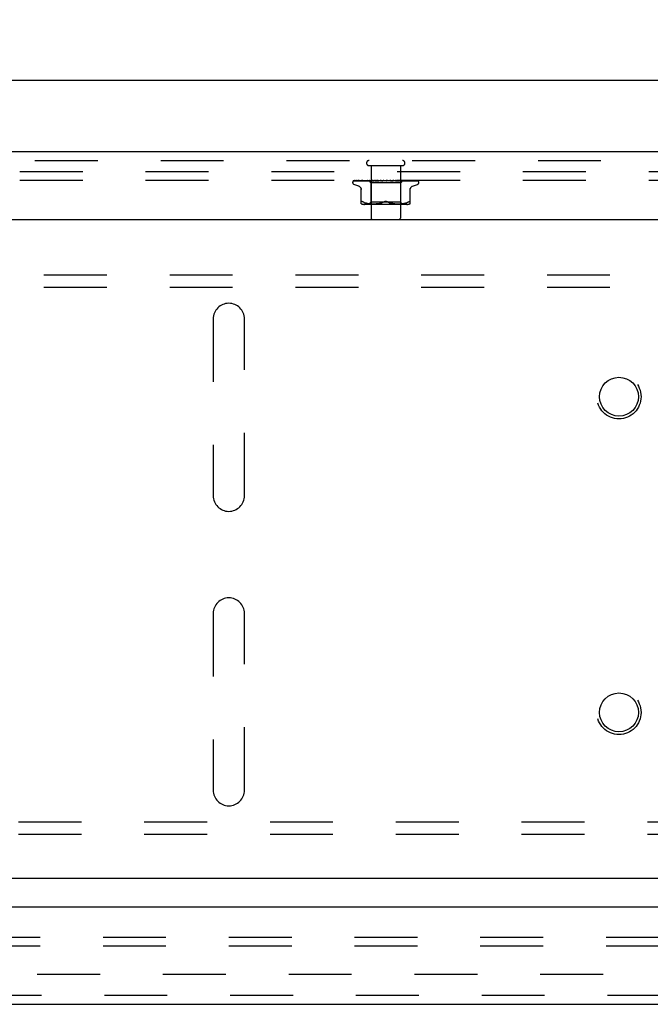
# Model space of a CAD drawing. Header units: inches. Extents: x 0 to 97.1, y 0 to 62.9.
# Tile 47 of 60: x 74.9 to 80.3, y 46.8 to 55.1. Entities that reach past the tile are written whole.
import ezdxf

# ---------------------------------------------------------------- set-up
doc = ezdxf.new("R2010")
doc.units = ezdxf.units.IN
doc.header["$LTSCALE"] = 5.342857
doc.header["$MEASUREMENT"] = 0
doc.linetypes.add('HIDDEN', pattern=[0.2, 0.1, -0.1])
doc.layers.get('0').update_dxf_attribs({"linetype": 'CONTINUOUS'})
for name, color, linetype in [('DEFAULT_2', 8, 'HIDDEN'), ('DIMENSIONS', 7, 'CONTINUOUS'), ('FRONT_COVER', 7, 'CONTINUOUS'), ('REAR_DOOR', 7, 'CONTINUOUS'), ('SUBPANEL', 7, 'CONTINUOUS')]:
    doc.layers.add(name, color=color, linetype=linetype)
doc.styles.get("Standard").update_dxf_attribs({"font": 'arial.ttf'})
doc.dimstyles.new('DIMSTYLE_1', dxfattribs={"dimtxt": 0.428571, "dimasz": 0.571429, "dimexe": 0.09, "dimexo": 0.07, "dimgap": 0.0375, "dimtad": 0, "dimtih": 1, "dimtoh": 1, "dimzin": 4, "dimdsep": 46, "dimtxsty": 'Standard', "dimblk": '_FILLED', "dimblk1": '_FILLED', "dimblk2": '_FILLED', "dimcen": 0.09, "dimadec": 3, "dimazin": 1, "dimtfac": 1, "dimtdec": 3, "dimtofl": 0, "dimtmove": 0, "dimatfit": 3, "dimldrblk": '_FILLED', "dimfxl": 0, "dimtolj": 1, "dimtzin": 4, "dimarcsym": 0})

# ---------------------------------------------------------------- blocks, each defined once
blk = doc.blocks.new('_FILLED')
at = {"color": 0, "linetype": 'ByBlock'}
blk.add_solid([(0, 0), (-1, 0.2), (-1, -0.2)], dxfattribs=at)
blk = doc.blocks.new('*D1')
at = {"layer": 'DIMENSIONS', "color": 2, "linetype": 'Continuous'}
for p, q in [((69.6902, 54.1064), (69.6902, 55.1401)), ((93.6902, 54.1064), (93.6902, 55.1401)), ((69.6902, 54.6258), (80.7271, 54.6258)), ((93.6902, 54.6258), (82.6533, 54.6258))]:
    blk.add_line(p, q, dxfattribs=at)
at = {"layer": 'DIMENSIONS', "color": 2, "linetype": 'Continuous', "xscale": 0.5714285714, "yscale": 0.5714285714, "zscale": 0.5714285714, "rotation": 180}
blk.add_blockref('_FILLED', (69.6902, 54.6258), dxfattribs=at)
at = {"layer": 'DIMENSIONS', "color": 2, "linetype": 'Continuous', "xscale": 0.5714285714, "yscale": 0.5714285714, "zscale": 0.5714285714}
blk.add_blockref('_FILLED', (93.6902, 54.6258), dxfattribs=at)
at = {"layer": 'DIMENSIONS', "color": 2, "linetype": 'Continuous', "insert": (81.6902, 54.8401), "char_height": 0.42857, "width": 1.49761, "attachment_point": 2, "line_spacing_factor": 0.9}
blk.add_mtext('24.00', dxfattribs=at)

msp = doc.modelspace()

# ---------------------------------------------------------------- linework, layer by layer
at = {"color": 3, "linetype": 'Continuous'}
msp.add_line((93.615219, 47.849393), (69.765219, 47.849393), dxfattribs=at)
for centre in [(80.005219, 51.939393), (80.005219, 49.259393)]:
    msp.add_circle(centre, 0.165, dxfattribs=at)
at = {"layer": 'DEFAULT_2', "color": 8, "linetype": 'HIDDEN'}
for p, q in [((93.615219, 53.849393), (69.765219, 53.849393)), ((93.615219, 53.774393), (69.765219, 53.774393)), ((70.845219, 52.974393), (92.535219, 52.974393)), ((70.845219, 52.870393), (92.535219, 52.870393)), ((76.557219, 52.599393), (76.557219, 51.099393)), ((76.823219, 51.099393), (76.823219, 52.599393)), ((76.557219, 50.099393), (76.557219, 48.599393)), ((76.823219, 48.599393), (76.823219, 50.099393)), ((92.535219, 48.328393), (70.845219, 48.328393)), ((92.535219, 48.224393), (70.845219, 48.224393)), ((70.787797, 47.036885), (92.592641, 47.036885))]:
    msp.add_line(p, q, dxfattribs=at)
for centre in [(80.005219, 51.939393), (80.005219, 49.259393)]:
    msp.add_circle(centre, 0.1875, dxfattribs=at)
for centre, start, end in [((76.690219, 52.599393), 0, 180), ((76.690219, 51.099393), 180, 360), ((76.690219, 50.099393), 0, 180), ((76.690219, 48.599393), 180, 360)]:
    msp.add_arc(centre, 0.133, start, end, dxfattribs=at)
at = {"layer": 'FRONT_COVER', "color": 3, "linetype": 'Continuous'}
for p, q in [((93.680219, 54.019393), (69.700219, 54.019393)), ((69.570219, 53.444393), (93.810219, 53.444393))]:
    msp.add_line(p, q, dxfattribs=at)
at = {"layer": 'FRONT_COVER', "color": 8, "linetype": 'HIDDEN'}
for p, q in [((69.700219, 53.944393), (93.680219, 53.944393)), ((77.881553, 53.901393), (78.165553, 53.901393)), ((77.899553, 53.901393), (77.899553, 53.454393)), ((78.147553, 53.901393), (78.147553, 53.454393)), ((77.742302, 53.757897), (77.742302, 53.758726)), ((77.751921, 53.77175), (77.798079, 53.772425)), ((77.75252, 53.77175), (77.820602, 53.77275)), ((77.753345, 53.774393), (78.027893, 53.774393)), ((77.761147, 53.77175), (77.827658, 53.77275)), ((77.762922, 53.77175), (77.849071, 53.773059)), ((77.779406, 53.771711), (77.779869, 53.771751)), ((77.779864, 53.77175), (77.895932, 53.773607)), ((77.782751, 53.77175), (77.843177, 53.772751)), ((77.798462, 53.772425), (77.862668, 53.773352)), ((77.807308, 53.771745), (77.807402, 53.771751)), ((77.807398, 53.77175), (77.910656, 53.773607)), ((77.811521, 53.771813), (77.811243, 53.77175)), ((77.811294, 53.77175), (77.86438, 53.772751)), ((77.820887, 53.77275), (77.880713, 53.773607)), ((77.829651, 53.774393), (77.82399, 53.773773)), ((77.842757, 53.771751), (77.929472, 53.773607)), ((77.842892, 53.771761), (77.842762, 53.771751)), ((77.850051, 53.77253), (77.842901, 53.771761)), ((77.843177, 53.772751), (77.896181, 53.773607)), ((77.847524, 53.771751), (77.89135, 53.772751)), ((77.848487, 53.773059), (77.885983, 53.773607)), ((77.858239, 53.773378), (77.850051, 53.77253)), ((77.862787, 53.773352), (77.880764, 53.773607)), ((77.86438, 53.772751), (77.910992, 53.773607)), ((77.879301, 53.774393), (77.898303, 53.755392)), ((77.880765, 53.773606), (77.880689, 53.77363)), ((77.880713, 53.773606), (77.88074, 53.77363)), ((77.884675, 53.771752), (77.951711, 53.773608)), ((77.884929, 53.771768), (77.884678, 53.771752)), ((77.897463, 53.772967), (77.884935, 53.771769)), ((77.885983, 53.773606), (77.885801, 53.77363)), ((77.885831, 53.773606), (77.885953, 53.77363)), ((77.890143, 53.771752), (77.923124, 53.772753)), ((77.89135, 53.772751), (77.929886, 53.773607)), ((77.896182, 53.773606), (77.895892, 53.77363)), ((77.895933, 53.773606), (77.896139, 53.77363)), ((77.906282, 53.773785), (77.897463, 53.772967)), ((77.898303, 53.755392), (77.898303, 53.592369)), ((78.148803, 53.755392), (77.898303, 53.755392)), ((77.904735, 53.774393), (77.910597, 53.77363)), ((77.913012, 53.774393), (77.906282, 53.773785)), ((77.910993, 53.773607), (77.910597, 53.77363)), ((77.910656, 53.773607), (77.91093, 53.77363)), ((77.916048, 53.774393), (77.91093, 53.77363)), ((77.922363, 53.774393), (77.929385, 53.77363)), ((77.923124, 53.772753), (77.95219, 53.773609)), ((77.929886, 53.773607), (77.929385, 53.77363)), ((77.929472, 53.773608), (77.929791, 53.77363)), ((77.936194, 53.774393), (77.929791, 53.77363)), ((77.931924, 53.771772), (77.931659, 53.771755)), ((77.931664, 53.771755), (77.976598, 53.773611)), ((77.931952, 53.771774), (77.94574, 53.773011)), ((77.937656, 53.771757), (77.951701, 53.772431)), ((77.943647, 53.774393), (77.951576, 53.77363)), ((77.94574, 53.773011), (77.958656, 53.774149)), ((77.951817, 53.773612), (77.951576, 53.77363)), ((77.951701, 53.772431), (77.96521, 53.773066)), ((77.951712, 53.773608), (77.952041, 53.77363)), ((77.952189, 53.773609), (77.951817, 53.773612)), ((77.959497, 53.774393), (77.952041, 53.77363)), ((77.958656, 53.774149), (77.961465, 53.774393)), ((77.96521, 53.773066), (77.977136, 53.773612)), ((77.96782, 53.774393), (77.976368, 53.77363)), ((77.977136, 53.773612), (77.976368, 53.77363)), ((77.976598, 53.773611), (77.976876, 53.77363)), ((77.985115, 53.774393), (77.976876, 53.77363)), ((77.982185, 53.771774), (78.012122, 53.774393)), ((77.988655, 53.771799), (77.994054, 53.772467)), ((77.994007, 53.774393), (78.002866, 53.77363)), ((77.994054, 53.772467), (77.999341, 53.773099)), ((77.999341, 53.773099), (78.004083, 53.773645)), ((78.021262, 53.774393), (78.030111, 53.77363)), ((78.027081, 53.774393), (78.027457, 53.774199)), ((78.028922, 53.773573), (78.028762, 53.773719)), ((78.029128, 53.773392), (78.029068, 53.773444)), ((78.029832, 53.772854), (78.029847, 53.772843)), ((78.039543, 53.774393), (78.030648, 53.77363)), ((78.033748, 53.774393), (78.293589, 53.774393)), ((78.0486, 53.774393), (78.05712, 53.77363)), ((78.056737, 53.773619), (78.065105, 53.773073)), ((78.057316, 53.773615), (78.05712, 53.77363)), ((78.057316, 53.773615), (78.090538, 53.77176)), ((78.066385, 53.774393), (78.057642, 53.77363)), ((78.090339, 53.771774), (78.060479, 53.774393)), ((78.065105, 53.773073), (78.074552, 53.772439)), ((78.074552, 53.772439), (78.084335, 53.771765)), ((78.075032, 53.774393), (78.082915, 53.77363)), ((78.082723, 53.773609), (78.083404, 53.77363)), ((78.082723, 53.77361), (78.106635, 53.772754)), ((78.08323, 53.773609), (78.082915, 53.77363)), ((78.083231, 53.773609), (78.139471, 53.771753)), ((78.09168, 53.774393), (78.083404, 53.77363)), ((78.090548, 53.771759), (78.090348, 53.771773)), ((78.099604, 53.774393), (78.106565, 53.77363)), ((78.106447, 53.773607), (78.107002, 53.77363)), ((78.106447, 53.773608), (78.140402, 53.772752)), ((78.106894, 53.773607), (78.106565, 53.77363)), ((78.106635, 53.772754), (78.133719, 53.771754)), ((78.106894, 53.773608), (78.18412, 53.771751)), ((78.114512, 53.774393), (78.107002, 53.77363)), ((78.121608, 53.773384), (78.110262, 53.774393)), ((78.121427, 53.774393), (78.127214, 53.77363)), ((78.139192, 53.771771), (78.121608, 53.773384)), ((78.127137, 53.773607), (78.127585, 53.77363)), ((78.127137, 53.773607), (78.169905, 53.772751)), ((78.127513, 53.773607), (78.127214, 53.77363)), ((78.127514, 53.773607), (78.222933, 53.771751)), ((78.134057, 53.774393), (78.127585, 53.77363)), ((78.13948, 53.771753), (78.139198, 53.77177)), ((78.139713, 53.774393), (78.144117, 53.77363)), ((78.140402, 53.772752), (78.17898, 53.771751)), ((78.144065, 53.773606), (78.144407, 53.77363)), ((78.144065, 53.773607), (78.1941, 53.772751)), ((78.144359, 53.773606), (78.144117, 53.77363)), ((78.144359, 53.773607), (78.254522, 53.77175)), ((78.149607, 53.774393), (78.144407, 53.77363)), ((78.167044, 53.773633), (78.148803, 53.755392)), ((78.148803, 53.755392), (78.148803, 53.592369)), ((78.156626, 53.773606), (78.156862, 53.77363)), ((78.156828, 53.773606), (78.156662, 53.77363)), ((78.156828, 53.773607), (78.213235, 53.77275)), ((78.163466, 53.773784), (78.156928, 53.774393)), ((78.171953, 53.772964), (78.163466, 53.773784)), ((78.164369, 53.773606), (78.164498, 53.77363)), ((78.16437, 53.773607), (78.223883, 53.77275)), ((78.164472, 53.773606), (78.164396, 53.77363)), ((78.167765, 53.774393), (78.167017, 53.773606)), ((78.167017, 53.773607), (78.24986, 53.772425)), ((78.167023, 53.773612), (78.16704, 53.77363)), ((78.169905, 53.772751), (78.218582, 53.771751)), ((78.183905, 53.771765), (78.171953, 53.772964)), ((78.184116, 53.771752), (78.183913, 53.771765)), ((78.1941, 53.772751), (78.251114, 53.77175)), ((78.213235, 53.77275), (78.277752, 53.77175)), ((78.222886, 53.771755), (78.216247, 53.772525)), ((78.222928, 53.771751), (78.222895, 53.771754)), ((78.223315, 53.77275), (78.290594, 53.77175)), ((78.254764, 53.771732), (78.249311, 53.772507)), ((78.251115, 53.771751), (78.251345, 53.771733)), ((78.254517, 53.771751), (78.254628, 53.771747)), ((78.254628, 53.771747), (78.254773, 53.771732)), ((78.300288, 53.770075), (78.300271, 53.770092)), ((78.304803, 53.757897), (78.304803, 53.758726)), ((77.795561, 53.726842), (77.753269, 53.742235)), ((77.815219, 53.577885), (77.815219, 53.707107)), ((78.231886, 53.577885), (78.231886, 53.707107)), ((78.251544, 53.726842), (78.293836, 53.742235)), ((77.838265, 53.589699), (77.829802, 53.593304)), ((77.838235, 53.589708), (77.847124, 53.586633)), ((77.847076, 53.586648), (77.856482, 53.584124)), ((77.85643, 53.584137), (77.866038, 53.582122)), ((77.865987, 53.582131), (77.875574, 53.58061)), ((77.875524, 53.580618), (77.884943, 53.579507)), ((77.898302, 53.592369), (77.878303, 53.572369)), ((77.884888, 53.579512), (77.89387, 53.578742)), ((78.148803, 53.592369), (77.898303, 53.592369)), ((77.944918, 53.578747), (77.954211, 53.579545)), ((77.95403, 53.579527), (77.963524, 53.580653)), ((77.96337, 53.580632), (77.972915, 53.582155)), ((77.972795, 53.582133), (77.982295, 53.584118)), ((77.982212, 53.584099), (77.991519, 53.586594)), ((77.991471, 53.58658), (78.000388, 53.589665)), ((78.000367, 53.589657), (78.008969, 53.593304)), ((78.046738, 53.589657), (78.038136, 53.593304)), ((78.055586, 53.586594), (78.064893, 53.584099)), ((78.06481, 53.584118), (78.07431, 53.582133)), ((78.083735, 53.580632), (78.07431, 53.582133)), ((78.092895, 53.579545), (78.102187, 53.578747)), ((78.148803, 53.592369), (78.168802, 53.572369)), ((78.153235, 53.578742), (78.162217, 53.579512)), ((78.162162, 53.579507), (78.171581, 53.580618)), ((78.171531, 53.58061), (78.181118, 53.582131)), ((78.181067, 53.582122), (78.190675, 53.584137)), ((78.190623, 53.584124), (78.200029, 53.586648)), ((78.199981, 53.586633), (78.20887, 53.589708)), ((78.20884, 53.589699), (78.217303, 53.593304)), ((78.203145, 53.572369), (77.84396, 53.572369)), ((77.893788, 53.578748), (77.902521, 53.578259)), ((77.902406, 53.578264), (77.910902, 53.577973)), ((77.910758, 53.577976), (77.919213, 53.57789)), ((77.919043, 53.57789), (77.927639, 53.57797)), ((77.92745, 53.577966), (77.936227, 53.578258)), ((77.936028, 53.578249), (77.945113, 53.578761)), ((78.101992, 53.578761), (78.111077, 53.578249)), ((78.110878, 53.578258), (78.119655, 53.577966)), ((78.119466, 53.57797), (78.128062, 53.57789)), ((78.127892, 53.57789), (78.136347, 53.577976)), ((78.136203, 53.577973), (78.144699, 53.578264)), ((78.144584, 53.578259), (78.153317, 53.578748))]:
    msp.add_line(p, q, dxfattribs=at)
for points in [[(77.749195, 53.771059), (77.749527, 53.771223), (77.750048, 53.771428), (77.750642, 53.771597), (77.751284, 53.771708), (77.751925, 53.771751)], [(77.758997, 53.774393), (77.757373, 53.774013), (77.755741, 53.773577), (77.754203, 53.773113), (77.752751, 53.772618), (77.751376, 53.772086), (77.750077, 53.771506), (77.749201, 53.771062)], [(77.749691, 53.770993), (77.749656, 53.770968), (77.749599, 53.770927), (77.749642, 53.770955), (77.749794, 53.771046), (77.750067, 53.771188), (77.750448, 53.771352), (77.750928, 53.771515), (77.751483, 53.771647), (77.752084, 53.771729), (77.752523, 53.771751)], [(77.75578, 53.774393), (77.755558, 53.774314), (77.754884, 53.774051), (77.754239, 53.773771), (77.753626, 53.773479), (77.753045, 53.773177), (77.752497, 53.772872), (77.751985, 53.772568), (77.751508, 53.772268), (77.751071, 53.77198), (77.750675, 53.771707), (77.750327, 53.771459), (77.749691, 53.770993)], [(77.753339, 53.774393), (77.752371, 53.774023), (77.751499, 53.773627), (77.751363, 53.773558)], [(77.760025, 53.771607), (77.760233, 53.771654), (77.760716, 53.771726), (77.761152, 53.771751)], [(77.773912, 53.774393), (77.772185, 53.774113), (77.769898, 53.773714), (77.767675, 53.773296), (77.765521, 53.772863), (77.763432, 53.772413), (77.761416, 53.771947), (77.76003, 53.771606)], [(77.761735, 53.771623), (77.761665, 53.771586), (77.761523, 53.771514), (77.761495, 53.771501), (77.761592, 53.771538), (77.761826, 53.771609), (77.762188, 53.771686), (77.76266, 53.77174), (77.762922, 53.771751)], [(77.762231, 53.771893), (77.761903, 53.771713), (77.761735, 53.771623)], [(77.767488, 53.774393), (77.767234, 53.774304), (77.766555, 53.774048), (77.765901, 53.773776), (77.765276, 53.773494), (77.764678, 53.773207), (77.764111, 53.77292), (77.763578, 53.772638), (77.763081, 53.772367), (77.762231, 53.771893)], [(77.79773, 53.774393), (77.795788, 53.774147), (77.792854, 53.773756), (77.789941, 53.773348), (77.787058, 53.772926), (77.784205, 53.77249), (77.781387, 53.772039), (77.779413, 53.771711)], [(77.782378, 53.771743), (77.782301, 53.771716), (77.782243, 53.771697), (77.782312, 53.771712), (77.782517, 53.771739), (77.782749, 53.771751)], [(77.783675, 53.772327), (77.783189, 53.772096), (77.782787, 53.771912), (77.782485, 53.771785), (77.782378, 53.771743)], [(77.788377, 53.774393), (77.787861, 53.774209), (77.787049, 53.773892), (77.786276, 53.773562), (77.785544, 53.773229), (77.784862, 53.772904), (77.783675, 53.772327)], [(77.82399, 53.773773), (77.820469, 53.773369), (77.816934, 53.77295), (77.813389, 53.772517), (77.807317, 53.771746)], [(77.817691, 53.774393), (77.817044, 53.774154), (77.816167, 53.7738), (77.81534, 53.773441), (77.814575, 53.773094), (77.813861, 53.772766), (77.813196, 53.772466), (77.812595, 53.772206), (77.812066, 53.771996), (77.811649, 53.771851), (77.811521, 53.771813)], [(77.850907, 53.772893), (77.850222, 53.77259), (77.849577, 53.772321), (77.848979, 53.772096), (77.848456, 53.771927), (77.848028, 53.77182), (77.847713, 53.771767), (77.847521, 53.771752)], [(77.854367, 53.774393), (77.853911, 53.774218), (77.853122, 53.773891), (77.852357, 53.773553), (77.850907, 53.772893)], [(77.868543, 53.774393), (77.866195, 53.774168), (77.858239, 53.773378)], [(77.879374, 53.774393), (77.879653, 53.774201), (77.879966, 53.77401), (77.880311, 53.773819), (77.880689, 53.77363)], [(77.879676, 53.774393), (77.87999, 53.77412), (77.88025, 53.773904), (77.880459, 53.773744), (77.880611, 53.773645), (77.880705, 53.773607), (77.880713, 53.773606)], [(77.88031, 53.774393), (77.880517, 53.77412), (77.880667, 53.773904), (77.880759, 53.773744), (77.880794, 53.773645), (77.880771, 53.773607), (77.880765, 53.773606)], [(77.881114, 53.774393), (77.88097, 53.774201), (77.880859, 53.77401), (77.880783, 53.773819), (77.88074, 53.77363)], [(77.882845, 53.774393), (77.883538, 53.774201), (77.884261, 53.77401), (77.885016, 53.773819), (77.885801, 53.77363)], [(77.884241, 53.774393), (77.884651, 53.77412), (77.885013, 53.773904), (77.88533, 53.773744), (77.885595, 53.773645), (77.885802, 53.773607), (77.885831, 53.773606)], [(77.888001, 53.774393), (77.887439, 53.774201), (77.88691, 53.77401), (77.886415, 53.773819), (77.885953, 53.77363)], [(77.886122, 53.774393), (77.886214, 53.77412), (77.886247, 53.773904), (77.886221, 53.773744), (77.886137, 53.773645), (77.885983, 53.773606)], [(77.895502, 53.773694), (77.894021, 53.772985), (77.893291, 53.772653), (77.892572, 53.772354), (77.89189, 53.772107), (77.891261, 53.771923), (77.890711, 53.77181), (77.890262, 53.771759), (77.890134, 53.771753)], [(77.891402, 53.774393), (77.892483, 53.774201), (77.893592, 53.77401), (77.894728, 53.773819), (77.895892, 53.77363)], [(77.893842, 53.774393), (77.894333, 53.77412), (77.894783, 53.773904), (77.895196, 53.773744), (77.895564, 53.773645), (77.895877, 53.773607), (77.895933, 53.773606)], [(77.897061, 53.774393), (77.896252, 53.774043), (77.895502, 53.773694)], [(77.899788, 53.774393), (77.898828, 53.774201), (77.8979, 53.77401), (77.897004, 53.773819), (77.896139, 53.77363)], [(77.896901, 53.774393), (77.896875, 53.77412), (77.896791, 53.773904), (77.896646, 53.773744), (77.896446, 53.773645), (77.896182, 53.773606)], [(77.908131, 53.774393), (77.908685, 53.77412), (77.909207, 53.773904), (77.909702, 53.773744), (77.91016, 53.773645), (77.910567, 53.773607), (77.910656, 53.773607)], [(77.912257, 53.774393), (77.912114, 53.77412), (77.911915, 53.773904), (77.911658, 53.773744), (77.911349, 53.773645), (77.910993, 53.773607)], [(77.926591, 53.774393), (77.927192, 53.774118), (77.927768, 53.773902), (77.928321, 53.773744), (77.928844, 53.773646), (77.929334, 53.773608), (77.929472, 53.773608)], [(77.931636, 53.774393), (77.931381, 53.77412), (77.931075, 53.773904), (77.930714, 53.773744), (77.930308, 53.773645), (77.929886, 53.773607)], [(77.944198, 53.774393), (77.944021, 53.774308), (77.943415, 53.774001), (77.942822, 53.773684), (77.942225, 53.77336), (77.941612, 53.773037), (77.940973, 53.77272), (77.940302, 53.772422), (77.939614, 53.772161), (77.93891, 53.771951), (77.938238, 53.771816), (77.937638, 53.771757)], [(77.948556, 53.774393), (77.949175, 53.77412), (77.949783, 53.773904), (77.950386, 53.773744), (77.95097, 53.773645), (77.951519, 53.773607), (77.951712, 53.773608)], [(77.954337, 53.774393), (77.954008, 53.774139), (77.953641, 53.773933), (77.953233, 53.773775), (77.952789, 53.773668), (77.952319, 53.773614), (77.952189, 53.773609)], [(77.973231, 53.774393), (77.973849, 53.77412), (77.974468, 53.773904), (77.975093, 53.773744), (77.975709, 53.773645), (77.976302, 53.773607), (77.976598, 53.773611)], [(77.979539, 53.774393), (77.979092, 53.77412), (77.978608, 53.773904), (77.978082, 53.773744), (77.977528, 53.773645), (77.977136, 53.773612)], [(77.993979, 53.774393), (77.993822, 53.774298), (77.993438, 53.774052), (77.993072, 53.773805), (77.992698, 53.773549), (77.992305, 53.773285), (77.991885, 53.773017), (77.991419, 53.772744), (77.990894, 53.772475), (77.990312, 53.772225), (77.989669, 53.772009), (77.989001, 53.771852), (77.988569, 53.77179)], [(77.999725, 53.774393), (78.00032, 53.77412), (78.000927, 53.773904), (78.001551, 53.773744), (78.002178, 53.773645), (78.002792, 53.773607), (78.003398, 53.77363)], [(78.004083, 53.773645), (78.003479, 53.773607), (78.002866, 53.77363)], [(78.006332, 53.774393), (78.005812, 53.77412), (78.005264, 53.773904), (78.004683, 53.773744), (78.004083, 53.773645)], [(78.027457, 53.774199), (78.027631, 53.77412), (78.028204, 53.773904), (78.028805, 53.773744), (78.029419, 53.773645), (78.030032, 53.773607), (78.030648, 53.77363)], [(78.027457, 53.774199), (78.027868, 53.773998), (78.028315, 53.773766), (78.028741, 53.77353), (78.029148, 53.773291), (78.029537, 53.773048), (78.029832, 53.772854)], [(78.028762, 53.773719), (78.028705, 53.77377), (78.028621, 53.773845), (78.02851, 53.773939), (78.028363, 53.774057), (78.028193, 53.774186), (78.028014, 53.774313), (78.027893, 53.774393)], [(78.028853, 53.773631), (78.028891, 53.773601), (78.028975, 53.773528), (78.029108, 53.773411), (78.029292, 53.773256), (78.029531, 53.773068), (78.029832, 53.772854)], [(78.029014, 53.773491), (78.028966, 53.773533), (78.028922, 53.773573)], [(78.029354, 53.773205), (78.029271, 53.773272), (78.029196, 53.773335)], [(78.029847, 53.772843), (78.029771, 53.772895), (78.029651, 53.772979), (78.029543, 53.773059), (78.029444, 53.773134)], [(78.029847, 53.772843), (78.030176, 53.772637), (78.030585, 53.772415), (78.031052, 53.772204), (78.031572, 53.772021), (78.032143, 53.771875), (78.032739, 53.771783), (78.033331, 53.77175), (78.033918, 53.771774)], [(78.033748, 53.774393), (78.033173, 53.77412), (78.03258, 53.773904), (78.031965, 53.773744), (78.031342, 53.773645), (78.030726, 53.773607), (78.030111, 53.77363)], [(78.054309, 53.774393), (78.054795, 53.77412), (78.055313, 53.773904), (78.055869, 53.773744), (78.056449, 53.773645), (78.056737, 53.773618)], [(78.056737, 53.773618), (78.057038, 53.773607), (78.057642, 53.77363)], [(78.060795, 53.774393), (78.060186, 53.77412), (78.059571, 53.773904), (78.058943, 53.773744), (78.058319, 53.773645), (78.057713, 53.773607), (78.057316, 53.773615)], [(78.078992, 53.773966), (78.078483, 53.774254), (78.078225, 53.774393)], [(78.084375, 53.771763), (78.084228, 53.771774), (78.083592, 53.771862), (78.082926, 53.772021), (78.082263, 53.772242), (78.081637, 53.7725), (78.081049, 53.772785), (78.080502, 53.773079), (78.079986, 53.773376), (78.078992, 53.773966)], [(78.080425, 53.774393), (78.080829, 53.77412), (78.081274, 53.773904), (78.081765, 53.773744), (78.082289, 53.773645), (78.082723, 53.773609)], [(78.086496, 53.774393), (78.085875, 53.77412), (78.085259, 53.773904), (78.084642, 53.773744), (78.08404, 53.773645), (78.083466, 53.773607), (78.08323, 53.773609)], [(78.104485, 53.774393), (78.104793, 53.77412), (78.105148, 53.773904), (78.105557, 53.773744), (78.106007, 53.773645), (78.106447, 53.773607)], [(78.109923, 53.774393), (78.109312, 53.77412), (78.108717, 53.773904), (78.108133, 53.773744), (78.107574, 53.773645), (78.107053, 53.773607), (78.106894, 53.773607)], [(78.125621, 53.774393), (78.125821, 53.77412), (78.126074, 53.773904), (78.126385, 53.773744), (78.126744, 53.773645), (78.127137, 53.773607)], [(78.129587, 53.773092), (78.128235, 53.773772), (78.127567, 53.774099), (78.126924, 53.774393)], [(78.130227, 53.774393), (78.129649, 53.77412), (78.129097, 53.773904), (78.128568, 53.773744), (78.128072, 53.773645), (78.127622, 53.773607), (78.127513, 53.773607)], [(78.133731, 53.771754), (78.133621, 53.771759), (78.13307, 53.771821), (78.132423, 53.771958), (78.131717, 53.772174), (78.131002, 53.772445), (78.130285, 53.772758), (78.129587, 53.773092)], [(78.143067, 53.774393), (78.143152, 53.77412), (78.143294, 53.773904), (78.143496, 53.773744), (78.143752, 53.773645), (78.144065, 53.773606)], [(78.146676, 53.774393), (78.146151, 53.77412), (78.145663, 53.773904), (78.145206, 53.773744), (78.144792, 53.773645), (78.14443, 53.773607), (78.144359, 53.773606)], [(78.1538, 53.774393), (78.154564, 53.774201), (78.155296, 53.77401), (78.155995, 53.773819), (78.156662, 53.77363)], [(78.156194, 53.774393), (78.156161, 53.77412), (78.156187, 53.773904), (78.156273, 53.773744), (78.156415, 53.773645), (78.156626, 53.773606)], [(78.156627, 53.773607), (78.232887, 53.772425), (78.25463, 53.772081), (78.27541, 53.77175)], [(78.158675, 53.774393), (78.158223, 53.77412), (78.157815, 53.773904), (78.157448, 53.773744), (78.15713, 53.773645), (78.156869, 53.773607), (78.156828, 53.773606)], [(78.160602, 53.774393), (78.159711, 53.774201), (78.158791, 53.77401), (78.157841, 53.773819), (78.156862, 53.77363)], [(78.16318, 53.774393), (78.163534, 53.774201), (78.163855, 53.77401), (78.164143, 53.773819), (78.164396, 53.77363)], [(78.164527, 53.774393), (78.164377, 53.77412), (78.164285, 53.773904), (78.164252, 53.773744), (78.164277, 53.773645), (78.164369, 53.773606)], [(78.165791, 53.774393), (78.165427, 53.77412), (78.165115, 53.773904), (78.164851, 53.773744), (78.164641, 53.773645), (78.16449, 53.773607), (78.164472, 53.773606)], [(78.166643, 53.774393), (78.166155, 53.774201), (78.165635, 53.77401), (78.165082, 53.773819), (78.164498, 53.77363)], [(78.167513, 53.774393), (78.167445, 53.774201), (78.167344, 53.77401), (78.167209, 53.773819), (78.16704, 53.77363)], [(78.175462, 53.772872), (78.173871, 53.773608), (78.17305, 53.773978), (78.172204, 53.774333), (78.17205, 53.774393)], [(78.178982, 53.771752), (78.178659, 53.771779), (78.178194, 53.771862), (78.177614, 53.772018), (78.176949, 53.772247), (78.176222, 53.772538), (78.175462, 53.772872)], [(78.216247, 53.772525), (78.212397, 53.772957), (78.20858, 53.773374), (78.204797, 53.773778), (78.198798, 53.774393)], [(78.214079, 53.773509), (78.213282, 53.773856), (78.21245, 53.774194), (78.211918, 53.774393)], [(78.218584, 53.771751), (78.218582, 53.771751), (78.218494, 53.77176), (78.218267, 53.771801), (78.217906, 53.771896), (78.21743, 53.772055), (78.216861, 53.772274), (78.216233, 53.772539), (78.215553, 53.772842), (78.214079, 53.773509)], [(78.223883, 53.77275), (78.269476, 53.772081), (78.291786, 53.77175)], [(78.249311, 53.772507), (78.246099, 53.772941), (78.242877, 53.773361), (78.239648, 53.773766), (78.236418, 53.774155), (78.234363, 53.774393)], [(78.251318, 53.771739), (78.25128, 53.771749), (78.251082, 53.77181), (78.250756, 53.771931), (78.250313, 53.772115), (78.249777, 53.772355), (78.249178, 53.772633), (78.248515, 53.772944), (78.247786, 53.773281), (78.247, 53.773632), (78.246154, 53.773985), (78.245262, 53.774324), (78.245065, 53.774393)], [(78.24986, 53.772425), (78.296161, 53.77175), (78.296553, 53.771729), (78.296937, 53.771685), (78.297312, 53.771619), (78.297675, 53.771531), (78.298027, 53.771424), (78.298363, 53.7713), (78.298684, 53.771161), (78.298987, 53.771008), (78.299274, 53.770844), (78.299538, 53.770675), (78.299779, 53.770503), (78.299982, 53.770344), (78.300132, 53.770217), (78.300234, 53.770125), (78.300281, 53.770082), (78.300286, 53.770077)], [(78.27848, 53.771675), (78.276798, 53.772007), (78.274378, 53.772462), (78.271902, 53.772903), (78.269378, 53.773329), (78.266803, 53.77374), (78.264185, 53.774134), (78.262355, 53.774393)], [(78.274272, 53.772642), (78.273681, 53.772939), (78.273051, 53.773247), (78.272385, 53.773555), (78.271684, 53.773859), (78.270955, 53.77415), (78.270281, 53.774393)], [(78.276213, 53.771655), (78.276258, 53.771644), (78.276321, 53.771624), (78.27625, 53.771652), (78.276039, 53.771746), (78.275713, 53.771904), (78.2753, 53.772113), (78.274272, 53.772642)], [(78.275411, 53.771751), (78.275758, 53.771731), (78.276072, 53.771686), (78.276213, 53.771655)], [(78.277747, 53.771751), (78.278209, 53.77172), (78.278481, 53.771676)], [(78.293496, 53.771459), (78.292392, 53.771823), (78.290766, 53.772316), (78.289056, 53.772787), (78.287268, 53.773237), (78.285399, 53.773668), (78.283447, 53.774078), (78.281798, 53.774393)], [(78.291451, 53.772049), (78.290972, 53.772338), (78.290448, 53.772642), (78.289882, 53.772956), (78.289276, 53.773273), (78.288635, 53.773585), (78.287957, 53.773889), (78.287246, 53.774177), (78.286653, 53.774393)], [(78.290593, 53.771751), (78.291004, 53.77173), (78.291547, 53.771656), (78.29201, 53.771547), (78.292365, 53.77143), (78.292583, 53.771339), (78.292639, 53.771312)], [(78.292639, 53.771312), (78.292673, 53.771295), (78.292639, 53.771315), (78.292489, 53.771404), (78.292226, 53.771567), (78.291451, 53.772049)], [(78.291782, 53.771751), (78.292361, 53.771714), (78.29294, 53.771616), (78.293431, 53.771482), (78.293488, 53.771463)], [(78.30046, 53.769948), (78.299616, 53.770773), (78.298489, 53.77164), (78.29734, 53.772344), (78.296159, 53.77294), (78.294926, 53.773465), (78.293615, 53.773937), (78.292094, 53.774393)], [(78.299942, 53.770412), (78.299821, 53.770529), (78.299682, 53.770659), (78.29953, 53.770799), (78.299366, 53.770948), (78.299189, 53.771103), (78.299001, 53.771264), (78.298801, 53.771431), (78.298589, 53.771602), (78.298366, 53.771775), (78.298132, 53.771951), (78.297888, 53.772129), (78.297633, 53.772308), (78.297369, 53.772487), (78.297095, 53.772665), (78.296811, 53.772843), (78.296517, 53.773019), (78.296213, 53.773193), (78.2959, 53.773365), (78.295577, 53.773534), (78.295244, 53.773699), (78.294903, 53.773859), (78.294554, 53.774015), (78.294196, 53.774164), (78.29383, 53.774306), (78.293592, 53.774393)], [(78.300271, 53.770092), (78.300121, 53.770238), (78.299942, 53.770412)], [(77.796028, 53.726672), (77.797946, 53.725895), (77.801206, 53.724185), (77.804242, 53.722063), (77.807004, 53.719551), (77.809438, 53.716694), (77.811484, 53.71354), (77.813108, 53.710153), (77.814282, 53.706599), (77.814986, 53.702935), (77.815219, 53.699264)], [(78.231886, 53.699264), (78.232119, 53.702935), (78.232823, 53.706599), (78.233997, 53.710153), (78.235621, 53.71354), (78.237667, 53.716694), (78.240101, 53.719551), (78.242863, 53.722063), (78.2459, 53.724185), (78.249159, 53.725895), (78.251077, 53.726672)], [(77.815933, 53.595539), (77.815406, 53.594567), (77.815219, 53.593304)], [(77.815933, 53.595539), (77.816746, 53.596215), (77.817817, 53.596611)], [(77.829802, 53.593304), (77.827044, 53.594567), (77.824605, 53.595539), (77.822499, 53.596215), (77.820681, 53.596611), (77.819127, 53.596745), (77.817817, 53.596611)], [(78.008969, 53.593304), (78.010226, 53.593884), (78.01155, 53.594426), (78.012946, 53.594937), (78.0144, 53.595401), (78.015898, 53.595804), (78.017429, 53.596143), (78.018984, 53.596407), (78.020538, 53.596597), (78.022059, 53.596708), (78.023553, 53.596742)], [(78.023553, 53.596742), (78.021166, 53.596655), (78.018727, 53.59637), (78.016251, 53.595886), (78.013775, 53.59521), (78.011342, 53.59435), (78.008969, 53.593304)], [(78.038136, 53.593304), (78.03576, 53.594351), (78.033325, 53.595212), (78.030849, 53.595887), (78.028373, 53.596371), (78.025936, 53.596655), (78.023553, 53.596742)], [(78.023553, 53.596742), (78.025461, 53.596684), (78.027383, 53.596508), (78.029319, 53.596209), (78.03123, 53.5958), (78.033085, 53.595285), (78.034866, 53.594687), (78.036549, 53.594029), (78.038136, 53.593304)], [(78.038136, 53.593304), (78.046717, 53.589665), (78.055634, 53.58658)], [(78.07419, 53.582155), (78.083581, 53.580653), (78.093075, 53.579527)], [(78.217303, 53.593304), (78.220061, 53.594567), (78.222501, 53.595539), (78.224606, 53.596215)], [(78.231886, 53.593304), (78.231699, 53.594567), (78.231172, 53.595539), (78.230359, 53.596215), (78.229288, 53.596611), (78.227978, 53.596745), (78.226424, 53.596611), (78.224606, 53.596215)]]:
    msp.add_lwpolyline(points, dxfattribs=at)
for centre, radius, start, end in [((77.881553, 53.922893), 0.0215, 89.9999999, 270.0000007), ((78.165553, 53.922893), 0.0215, 269.9999993, 90.0000001), ((77.758969, 53.758726), 0.016667, 117.1487694, 180), ((77.758969, 53.757897), 0.016667, 180, 250), ((78.288136, 53.757897), 0.016667, 290, 360), ((78.288136, 53.758726), 0.016667, 0, 42.2353406), ((77.84396, 53.649947), 0.077578, 247.9239348, 270), ((78.203145, 53.649947), 0.077578, 270, 292.0760652), ((77.909553, 53.454393), 0.01, 180, 270.0000027), ((78.137553, 53.454393), 0.01, 269.9999973, 360)]:
    msp.add_arc(centre, radius, start, end, dxfattribs=at)
at = {"layer": 'REAR_DOOR', "color": 3, "linetype": 'Continuous'}
for p, q in [((93.394719, 47.606472), (69.799719, 47.606472)), ((69.929719, 46.781472), (93.264719, 46.781472))]:
    msp.add_line(p, q, dxfattribs=at)
at = {"layer": 'REAR_DOOR', "color": 8, "linetype": 'HIDDEN'}
msp.add_line((93.264719, 46.856472), (69.929719, 46.856472), dxfattribs=at)
at = {"layer": 'SUBPANEL', "color": 8, "linetype": 'HIDDEN'}
for p, q in [((71.347219, 47.352472), (90.347219, 47.352472)), ((71.347219, 47.277472), (90.347219, 47.277472))]:
    msp.add_line(p, q, dxfattribs=at)

# ---------------------------------------------------------------- dimensions: what is measured, and where the dimension line sits
at = {"layer": 'DIMENSIONS', "color": 2, "linetype": 'Continuous'}
dim = msp.add_linear_dim(base=(93.690219, 54.625819), p1=(69.690219, 54.036393), p2=(93.690219, 54.036393), dimstyle='DIMSTYLE_1', dxfattribs=at)
dim.commit()
dim.dimension.update_dxf_attribs({"geometry": '*D1', "text_midpoint": (81.684529, 54.623427), "dimtype": 160})

doc.saveas('drawing.dxf')
